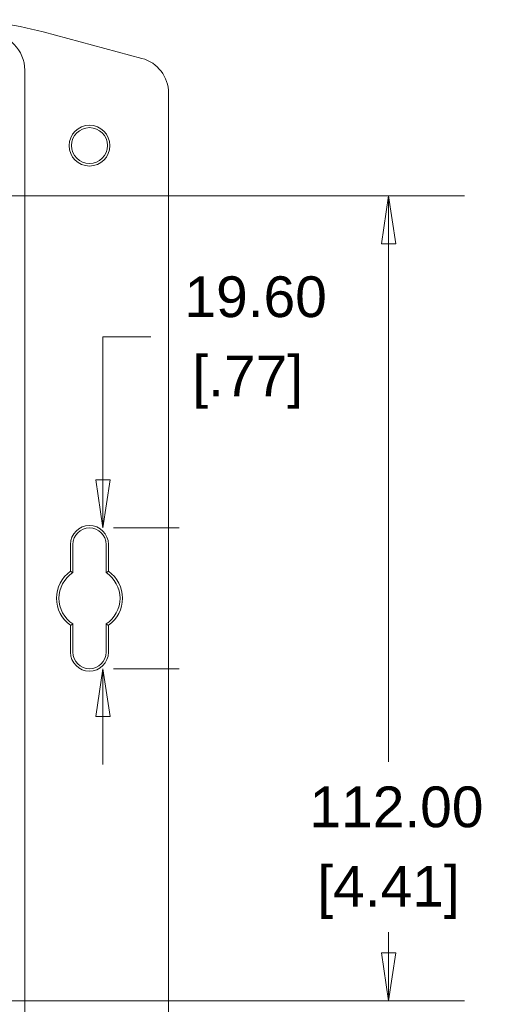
# Model space of a CAD drawing. Header units: millimetres. Extents: x 16 to 915, y 16 to 703.
# Tile 13 of 23: x 577 to 642, y 112 to 249. Entities that reach past the tile are written whole.
import ezdxf

# ---------------------------------------------------------------- set-up
doc = ezdxf.new("R2010")
doc.units = ezdxf.units.MM
doc.header["$LTSCALE"] = 3.333333
doc.layers.add('Dimension (ANSI)', color=7, linetype='Continuous', lineweight=9)
doc.layers.add('Visible (ANSI)', color=7, linetype='Continuous', lineweight=9)
doc.styles.add('Note Text (ANSI)', font='arial.ttf')
doc.dimstyles.new('Default - mm (ANSI)', dxfattribs={"dimscale": 3.333333, "dimtxt": 1.7, "dimasz": 2, "dimexe": 3.175, "dimexo": 1, "dimgap": 0.8, "dimtad": 0, "dimtih": 1, "dimtoh": 1, "dimrnd": 1e-08, "dimzin": 4, "dimdsep": 46, "dimtxsty": 'Note Text (ANSI)', "dimblk": 'Filled-1', "dimcen": 0.09, "dimdle": 10, "dimclrd": 256, "dimclre": 256, "dimclrt": 256, "dimadec": 1, "dimazin": 0, "dimtfac": 1.792941, "dimtofl": 0, "dimtmove": 0, "dimatfit": 3, "dimfxl": 1, "dimtolj": 1, "dimtzin": 0, "dimlwd": -1, "dimlwe": -1, "dimarcsym": 0})

# ---------------------------------------------------------------- blocks, each defined once
blk = doc.blocks.new('Filled-1')
at = {"color": 0}
for p, q in [((0, 0), (-1, 0.15)), ((-1, 0.15), (-1, -0.15)), ((-1, 0), (0, 0)), ((-1, -0.15), (0, 0))]:
    blk.add_line(p, q, dxfattribs=at)
at = {"color": 0, "flags": 128}
blk.add_lwpolyline([(-1, -0.15), (0, 0), (-1, 0.15), (-1, -0.15)], dxfattribs=at)
at = {"color": 0}
blk.add_solid([(-1, -0.15), (0, 0), (-1, 0.15), (-1, -0.15)], dxfattribs=at)
blk = doc.blocks.new('*D28')
at = {"layer": 'Defpoints', "color": 0, "transparency": 16777216}
for p in [(571.84, 224.93), (628.44, 224.93), (571.84, 112.93)]:
    blk.add_point(p, dxfattribs=at)
at = {"layer": 'Dimension (ANSI)', "transparency": 16777216}
for p, q in [((575.17, 224.93), (639.02, 224.93)), ((628.44, 218.26), (628.44, 146.17)), ((628.44, 119.6), (628.44, 122.45)), ((575.17, 112.93), (639.02, 112.93))]:
    blk.add_line(p, q, dxfattribs=at)
at = {"layer": 'Dimension (ANSI)', "transparency": 16777216, "xscale": 6.666666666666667, "yscale": 6.666666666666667, "zscale": 6.666666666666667}
for p, rotation in [((628.44, 224.93), 90), ((628.44, 112.93), 270)]:
    blk.add_blockref('Filled-1', p, dxfattribs=dict(at, rotation=rotation))
at = {"layer": 'Dimension (ANSI)', "transparency": 16777216, "attachment_point": 5, "style": 'Note Text (ANSI)'}
for s, insert, char_height in [('\\A1; 112.00', (628.44, 139.87), 5.6667), ('\\A1;[4.41]', (628.44, 128.01), 5.667)]:
    blk.add_mtext(s, dxfattribs=dict(at, insert=insert, char_height=char_height))
blk = doc.blocks.new('*D47')
at = {"layer": 'Defpoints', "color": 0, "transparency": 16777216}
for p in [(586.84, 178.73), (586.84, 159.13), (588.7, 159.13)]:
    blk.add_point(p, dxfattribs=at)
at = {"layer": 'Dimension (ANSI)', "transparency": 16777216}
for p, q in [((588.7, 185.4), (588.7, 205.3)), ((588.7, 205.3), (595.37, 205.3)), ((590.17, 178.73), (599.29, 178.73)), ((590.17, 159.13), (599.29, 159.13)), ((588.7, 152.46), (588.7, 145.8))]:
    blk.add_line(p, q, dxfattribs=at)
at = {"layer": 'Dimension (ANSI)', "transparency": 16777216, "xscale": 6.666666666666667, "yscale": 6.666666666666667, "zscale": 6.666666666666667}
for p, rotation in [((588.7, 178.73), 270), ((588.7, 159.13), 90)]:
    blk.add_blockref('Filled-1', p, dxfattribs=dict(at, rotation=rotation))
at = {"layer": 'Dimension (ANSI)', "transparency": 16777216, "char_height": 5.667, "attachment_point": 5, "style": 'Note Text (ANSI)'}
for s, insert in [('\\A1; 19.60', (608.85, 210.86)), ('\\A1;[.77]', (608.85, 199.02))]:
    blk.add_mtext(s, dxfattribs=dict(at, insert=insert))

msp = doc.modelspace()

# ---------------------------------------------------------------- linework, layer by layer
at = {"layer": 'Visible (ANSI)'}
for p, q in [((594.1313, 244.0653), (580.377, 247.7508)), ((577.8372, 242.4502), (577.8372, 95.4091)), ((597.8372, 98.6236), (597.8372, 239.2357)), ((584.1966, 172.6848), (584.1966, 176.4297)), ((584.5372, 176.4297), (584.5372, 172.5035)), ((589.1372, 172.5035), (589.1372, 176.4297)), ((589.4779, 176.4297), (589.4779, 172.6848)), ((584.1966, 161.4297), (584.1966, 165.1745)), ((584.5372, 165.3558), (584.5372, 161.4297)), ((589.1372, 161.4297), (589.1372, 165.3558)), ((589.4779, 165.1745), (589.4779, 161.4297))]:
    msp.add_line(p, q, dxfattribs=at)
for radius in [2.8407, 2.5]:
    msp.add_circle((586.8372, 231.9297), radius, dxfattribs=at)
for centre, radius, start, end in [((592.8372, 239.2357), 5, 0, 75), ((586.8372, 176.4297), 2.6407, 0, 180), ((586.8372, 176.4297), 2.3, 0, 180), ((586.8372, 168.9297), 4.5907, 125.115293, 234.884707), ((586.8372, 168.9297), 4.5907, 305.115293, 54.884707), ((586.8372, 168.9297), 4.25, 122.763762, 237.236238), ((586.8372, 168.9297), 4.25, 302.763762, 57.236238), ((586.8372, 161.4297), 2.6407, 180, 0), ((586.8372, 161.4297), 2.3, 180, 0)]:
    msp.add_arc(centre, radius, start, end, dxfattribs=at)
for centre, major_axis, ratio, start_param, end_param in [((567.4359, 199.423), (6.5304, 49.603), 0.99938028, 6.15236581, 6.4140048), ((572.8342, 242.4441), (3.5398, 3.5398), 0.99878277, 5.49839613, 7.06797448)]:
    msp.add_ellipse(centre, major_axis=major_axis, ratio=ratio, start_param=start_param, end_param=end_param, dxfattribs=at)
for points in [[(584.1966, 172.6848), (584.3711, 172.5942), (584.5372, 172.5035)], [(589.1372, 172.5035), (589.3034, 172.5942), (589.4779, 172.6848)], [(584.1966, 165.1745), (584.3711, 165.2652), (584.5372, 165.3558)], [(589.4779, 165.1745), (589.3034, 165.2652), (589.1372, 165.3558)]]:
    msp.add_open_spline(points, degree=2, dxfattribs=at)

# ---------------------------------------------------------------- dimensions: what is measured, and where the dimension line sits
at = {"layer": 'Dimension (ANSI)'}
for base, p1, p2, text, picture, middle in [((628.4364, 224.9297), (571.8372, 112.9297), (571.8372, 224.9297), ' <>\\X[4.41]', '*D28', (628.4364, 134.309)), ((588.7035, 159.1297), (586.8372, 178.7297), (586.8372, 159.1297), ' <>\\X[.77]', '*D47', (608.8522, 205.3041))]:
    dim = msp.add_linear_dim(base=base, p1=p1, p2=p2, angle=90, text=text, dimstyle='Default - mm (ANSI)', override={"dimgap": 0.8, "dimdec": 2, "dimpost": '\\X', "dimtol": 0, "dimlim": 0, "dimtp": 0, "dimtm": 0, "dimtdec": 2, "dimatfit": 1}, dxfattribs=at)
    dim.commit()
    dim.dimension.update_dxf_attribs({"geometry": picture, "text_midpoint": middle, "dimtype": 160})

doc.saveas('drawing.dxf')
